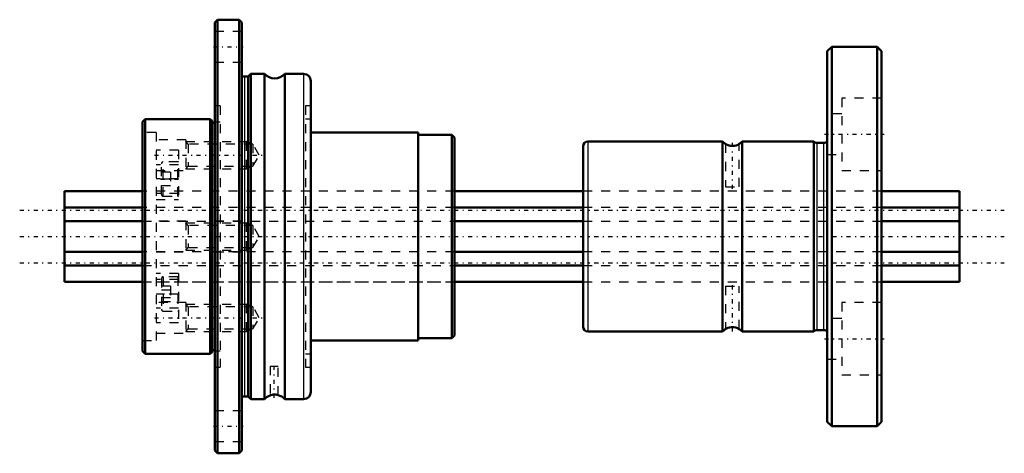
# Model space of a CAD drawing. Header units: millimetres. Extents: x -5 to 104, y -24 to 24.
import ezdxf

# ---------------------------------------------------------------- set-up
doc = ezdxf.new("R2010")
doc.units = ezdxf.units.MM
doc.linetypes.add('Center', pattern=[1.5, 0.45, -0.5, 0.05, -0.5])
doc.linetypes.add('Dashed', pattern=[2, 1, -1])
for name, color, linetype, lineweight in [('2d ConnectionPoints', 7, 'Continuous', 50), ('AM_0', 7, 'Continuous', 50), ('AM_4', 3, 'Continuous', 25), ('AM_5', 3, 'Continuous', 25), ('AM_7', 7, 'Center', 25), ('AM_9', 6, 'Dashed', 25)]:
    doc.layers.add(name, color=color, linetype=linetype, lineweight=lineweight)

# ---------------------------------------------------------------- blocks, each defined once
blk = doc.blocks.new('1_NS_1015ASpline_0_in_NS1015A_99L_4')
at = {"layer": 'AM_0'}
for p, q in [((16.93, 24), (16.63, 23.7)), ((16.93, 24), (16.93, -24)), ((19.33, 24), (16.93, 24)), ((19.33, 24), (19.33, -24)), ((19.63, 23.7), (19.33, 24)), ((16.63, 23.7), (16.63, -23.7)), ((19.63, 23.7), (19.63, -23.7)), ((20.33, 17.7), (19.93, 17.7)), ((20.63, 18), (20.33, 17.7)), ((20.33, 17.7), (20.33, -17.7)), ((22.14, 18), (20.63, 18)), ((20.63, 18), (20.63, -18)), ((22.14, 18), (22.14, -18)), ((24.37, 18), (24.37, -18)), ((26.45, 18), (24.37, 18)), ((27.25, 17.2), (27.25, -17.2)), ((8.93, 13), (8.63, 12.7)), ((8.63, 12.7), (8.63, -12.7)), ((8.93, 13), (8.93, -13)), ((16.13, 13), (8.93, 13)), ((16.33, 12.8), (16.13, 13)), ((16.13, 13), (16.13, -13)), ((16.33, 12.8), (16.33, -12.8)), ((16.63, 12.6), (16.33, 12.6)), ((39.13, 11.5), (27.25, 11.5)), ((39.13, 11.5), (39.13, -11.5)), ((42.83, 11.25), (39.13, 11.25)), ((43.13, 10.95), (42.83, 11.25)), ((42.83, 11.25), (42.83, -11.25)), ((43.13, 10.95), (43.13, -10.95)), ((27.25, -11.5), (39.13, -11.5)), ((39.13, -11.25), (42.83, -11.25)), ((42.83, -11.25), (43.13, -10.95)), ((8.63, -12.7), (8.93, -13)), ((8.93, -13), (16.13, -13)), ((16.13, -13), (16.33, -12.8)), ((16.33, -12.6), (16.63, -12.6)), ((19.93, -17.7), (20.33, -17.7)), ((20.33, -17.7), (20.63, -18)), ((20.63, -18), (22.14, -18)), ((24.37, -18), (26.45, -18)), ((16.63, -23.7), (16.93, -24)), ((19.33, -24), (19.63, -23.7)), ((16.93, -24), (19.33, -24))]:
    blk.add_line(p, q, dxfattribs=at)
blk.add_lwpolyline([(23.64, -17.55), (23.64, -17.55), (23.59, -17.54), (23.5, -17.52), (23.38, -17.5), (23.23, -17.49), (23.09, -17.5), (22.96, -17.53), (22.84, -17.55), (22.77, -17.58), (22.74, -17.59), (22.74, -17.59)], dxfattribs=at)
for centre, radius, start, end in [((19.93, 18.2), 0.5, 233.1301, 270), ((23.25, 19), 1.5, 221.8103, 318.1897), ((26.45, 17.2), 0.8, 360, 90), ((26.45, -17.2), 0.8, 270, 0), ((19.93, -18.2), 0.5, 90, 126.8699), ((23.25, -19), 1.5, 109.9344, 138.1897), ((23.25, -19), 1.5, 41.8103, 75.241)]:
    blk.add_arc(centre, radius, start, end, dxfattribs=at)
at = {"layer": 'AM_4'}
for p, q in [((19.93, 17.7), (19.93, -17.7)), ((26.45, 18), (26.45, -18))]:
    blk.add_line(p, q, dxfattribs=at)
at = {"layer": 'AM_5', "linetype": 'Dashed'}
for p, q in [((13.43, 10.5), (20.13, 10.5)), ((20.13, 7.5), (20.13, 10.5)), ((20.84, 10.23), (20.13, 10.5)), ((20.84, 7.77), (20.13, 7.5)), ((13.43, 7.5), (20.13, 7.5)), ((13.43, 1.5), (20.13, 1.5)), ((20.13, -1.5), (20.13, 1.5)), ((20.84, 1.23), (20.13, 1.5)), ((13.43, -1.5), (20.13, -1.5)), ((20.84, -1.23), (20.13, -1.5)), ((13.43, -7.5), (20.13, -7.5)), ((20.13, -10.5), (20.13, -7.5)), ((20.84, -7.77), (20.13, -7.5)), ((13.43, -10.5), (20.13, -10.5)), ((20.84, -10.23), (20.13, -10.5))]:
    blk.add_line(p, q, dxfattribs=at)
at = {"layer": 'AM_7'}
for p, q in [((16.48, 21), (19.78, 21)), ((9.96, 9), (21.96, 9)), ((10.63, 6.36), (12.83, 6.36)), ((10.63, -6.36), (12.83, -6.36)), ((9.96, -9), (21.96, -9)), ((23.19, -17.87), (23.19, -14.19)), ((16.48, -21), (19.78, -21))]:
    blk.add_line(p, q, dxfattribs=at)
at = {"layer": 'AM_9'}
for p, q in [((19.63, 22.7), (16.63, 22.7)), ((16.63, 19.3), (19.63, 19.3)), ((17.23, 14.45), (16.63, 14.45)), ((17.23, 14.45), (17.23, -14.45)), ((26.65, 14.45), (26.65, -14.45)), ((27.25, 14.45), (26.65, 14.45)), ((17.23, 12.65), (16.63, 12.65)), ((27.25, 13), (26.65, 13)), ((10.13, 11.5), (8.63, 11.5)), ((10.13, 11.5), (10.13, -11.5)), ((13.43, 10.7), (10.13, 10.7)), ((13.43, 10.7), (13.43, 7.3)), ((13.7, 10.23), (13.43, 10.5)), ((20.84, 10.23), (13.7, 10.23)), ((13.7, 10.23), (13.7, 7.77)), ((21.55, 9), (20.84, 10.23)), ((20.84, 10.23), (20.84, 7.77)), ((12.63, 9.57), (10.13, 9.57)), ((12.63, 9.57), (12.63, 4.11)), ((20.84, 7.77), (21.55, 9)), ((12.63, 7.95), (10.13, 7.95)), ((10.73, 4.66), (10.73, 8.06)), ((10.93, 4.46), (10.93, 8.26)), ((12.53, 8.26), (10.93, 8.26)), ((12.53, 4.46), (12.53, 8.26)), ((13.43, 7.5), (13.7, 7.77)), ((13.7, 7.77), (20.84, 7.77)), ((10.13, 7.3), (13.43, 7.3)), ((11.73, 7.11), (10.73, 7.11)), ((11.73, 7.11), (11.73, 5.61)), ((12.63, 6.38), (10.13, 6.38)), ((11.73, 6.36), (10.73, 6.36)), ((11.73, 5.61), (10.73, 5.61)), ((43.13, 5), (10.13, 5)), ((12.63, 4.77), (10.13, 4.77)), ((10.93, 4.46), (12.53, 4.46)), ((10.13, 4.11), (12.63, 4.11)), ((13.43, 1.7), (10.13, 1.7)), ((13.43, 1.7), (13.43, -1.7)), ((13.7, 1.23), (13.43, 1.5)), ((20.84, 1.23), (13.7, 1.23)), ((13.7, 1.23), (13.7, -1.23)), ((19.63, 1.7), (16.63, 1.7)), ((20.84, 1.23), (20.84, -1.23)), ((21.55, 0), (20.84, 1.23)), ((20.84, -1.23), (21.55, 0)), ((10.13, -1.7), (13.43, -1.7)), ((13.43, -1.5), (13.7, -1.23)), ((13.7, -1.23), (20.84, -1.23)), ((16.63, -1.7), (19.63, -1.7)), ((12.63, -4.11), (10.13, -4.11)), ((12.63, -4.11), (12.63, -9.57)), ((12.63, -4.77), (10.13, -4.77)), ((10.13, -5), (43.13, -5)), ((10.73, -4.66), (10.73, -8.06)), ((10.93, -4.46), (10.93, -8.26)), ((12.53, -4.46), (10.93, -4.46)), ((12.53, -4.46), (12.53, -8.26)), ((12.63, -6.38), (10.13, -6.38)), ((11.73, -5.5), (10.73, -5.5)), ((11.73, -5.93), (10.73, -5.93)), ((11.73, -5.5), (11.73, -7.23)), ((13.43, -7.3), (10.13, -7.3)), ((11.73, -6.8), (10.73, -6.8)), ((11.73, -7.23), (10.73, -7.23)), ((13.43, -7.3), (13.43, -10.7)), ((13.7, -7.77), (13.43, -7.5)), ((12.63, -7.95), (10.13, -7.95)), ((10.93, -8.26), (12.53, -8.26)), ((20.84, -7.77), (13.7, -7.77)), ((13.7, -7.77), (13.7, -10.23)), ((20.84, -7.77), (20.84, -10.23)), ((21.55, -9), (20.84, -7.77)), ((12.63, -9.57), (10.13, -9.57)), ((20.84, -10.23), (21.55, -9)), ((10.13, -10.7), (13.43, -10.7)), ((13.43, -10.5), (13.7, -10.23)), ((13.7, -10.23), (20.84, -10.23)), ((8.63, -11.5), (10.13, -11.5)), ((16.63, -12.65), (17.23, -12.65)), ((26.65, -13), (27.25, -13)), ((16.63, -14.45), (17.23, -14.45)), ((22.74, -14.36), (23.64, -14.36)), ((22.74, -14.36), (22.74, -17.59)), ((23.64, -17.55), (23.64, -14.36)), ((26.65, -14.45), (27.25, -14.45)), ((22.77, -17.58), (22.82, -17.56)), ((19.63, -19.3), (16.63, -19.3)), ((16.63, -22.7), (19.63, -22.7))]:
    blk.add_line(p, q, dxfattribs=at)
for centre, start, end in [((10.93, 8.06), 90, 180), ((12.53, 8.06), 60, 90), ((10.93, 4.66), 180, 270), ((12.53, 4.66), 270, 300), ((10.93, -4.66), 90, 180), ((12.53, -4.66), 60, 90), ((10.93, -8.06), 180, 270), ((12.53, -8.06), 270, 300)]:
    blk.add_arc(centre, 0.2, start, end, dxfattribs=at)
blk = doc.blocks.new('2_NS_1015ASpline_b_0_in_NS1015A_99L_4')
at = {"layer": 'AM_0'}
for p, q in [((84.87, 21), (84.37, 20.5)), ((89.87, 21), (84.87, 21)), ((84.87, 21), (84.87, -21)), ((89.87, 21), (89.87, -21)), ((90.37, 20.5), (89.87, 21)), ((84.37, 20.5), (84.37, -20.5)), ((90.37, 20.5), (90.37, -20.5)), ((57.37, 10), (57.37, -10)), ((72.8, 10.5), (57.87, 10.5)), ((72.8, 10.5), (72.8, -10.5)), ((74.94, 10.5), (74.94, -10.5)), ((82.87, 10.5), (74.94, 10.5)), ((82.87, 10.5), (82.87, -10.5)), ((83.97, 10.35), (83.22, 10.35)), ((57.87, -10.5), (72.8, -10.5)), ((74.94, -10.5), (82.87, -10.5)), ((83.22, -10.35), (83.97, -10.35)), ((84.37, -20.5), (84.87, -21)), ((89.87, -21), (90.37, -20.5)), ((84.87, -21), (89.87, -21))]:
    blk.add_line(p, q, dxfattribs=at)
for points in [[(73.12, 10.25), (73.15, 10.23), (73.24, 10.18), (73.4, 10.11), (73.63, 10.04), (73.88, 10.02), (74.1, 10.04), (74.29, 10.09), (74.47, 10.16), (74.59, 10.23), (74.62, 10.25)], [(74.62, -10.25), (74.61, -10.25), (74.56, -10.21), (74.44, -10.15), (74.25, -10.08), (74, -10.03), (73.76, -10.03), (73.55, -10.06), (73.36, -10.12), (73.21, -10.2), (73.13, -10.25), (73.12, -10.25)]]:
    blk.add_lwpolyline(points, dxfattribs=at)
for centre, radius, start, end in [((57.87, 10), 0.5, 90, 180), ((73.87, 11.55), 1.5, 224.427, 240.0293), ((73.87, 11.55), 1.5, 299.7872, 315.573), ((83.22, 10.85), 0.5, 225.573, 270), ((83.97, 10.85), 0.5, 270, 323.1301), ((57.87, -10), 0.5, 180, 270), ((73.87, -11.55), 1.5, 119.6032, 135.573), ((73.87, -11.55), 1.5, 44.427, 60.4308), ((83.22, -10.85), 0.5, 90, 134.427), ((83.97, -10.85), 0.5, 36.8699, 90)]:
    blk.add_arc(centre, radius, start, end, dxfattribs=at)
at = {"layer": 'AM_4'}
for p, q in [((57.87, 10.5), (57.87, -10.5)), ((83.22, 10.35), (83.22, -10.35)), ((83.97, 10.35), (83.97, -10.35))]:
    blk.add_line(p, q, dxfattribs=at)
at = {"layer": 'AM_7'}
for p, q in [((84.07, 11.31), (90.67, 11.31)), ((73.87, 5.26), (73.87, 10.5)), ((73.87, -10.5), (73.87, -5.26)), ((84.07, -11.31), (90.67, -11.31))]:
    blk.add_line(p, q, dxfattribs=at)
at = {"layer": 'AM_9'}
for p, q in [((85.97, 15.31), (85.97, 7.31)), ((90.37, 15.31), (85.97, 15.31)), ((85.97, 13.56), (84.37, 13.56)), ((73.12, 10.25), (73.12, 5.5)), ((73.27, 10.16), (73.25, 10.18)), ((73.35, 10.13), (73.27, 10.16)), ((74.62, 5.5), (74.62, 10.25)), ((84.37, 9.06), (85.97, 9.06)), ((85.97, 7.31), (90.37, 7.31)), ((73.12, 5.5), (74.62, 5.5)), ((90.37, 5), (57.37, 5)), ((57.37, -5), (90.37, -5)), ((73.12, -5.5), (74.62, -5.5)), ((73.12, -5.5), (73.12, -10.25)), ((74.62, -10.24), (74.62, -5.5)), ((85.97, -7.31), (85.97, -15.31)), ((90.37, -7.31), (85.97, -7.31)), ((85.97, -9.06), (84.37, -9.06)), ((73.21, -10.19), (73.27, -10.16)), ((73.27, -10.16), (73.31, -10.15)), ((84.37, -13.56), (85.97, -13.56)), ((85.97, -15.31), (90.37, -15.31))]:
    blk.add_line(p, q, dxfattribs=at)
blk = doc.blocks.new('3_NS_1015A_99L_Shaft_0_in_NS1015A_99L_4')
at = {"layer": 'AM_0'}
for p, q in [((8.63, 5), (0, 5)), ((0, 5), (0, -5)), ((57.37, 5), (43.13, 5)), ((99, 5), (90.37, 5)), ((99, 5), (99, -5)), ((8.63, 3.22), (0, 3.22)), ((57.37, 3.22), (43.13, 3.22)), ((99, 3.22), (90.37, 3.22)), ((0, 1.7), (8.63, 1.7)), ((43.13, 1.7), (57.37, 1.7)), ((90.37, 1.7), (99, 1.7)), ((8.63, -1.7), (0, -1.7)), ((57.37, -1.7), (43.13, -1.7)), ((99, -1.7), (90.37, -1.7)), ((0, -3.22), (8.63, -3.22)), ((43.13, -3.22), (57.37, -3.22)), ((90.37, -3.22), (99, -3.22)), ((0, -5), (8.63, -5)), ((43.13, -5), (57.37, -5)), ((90.37, -5), (99, -5))]:
    blk.add_line(p, q, dxfattribs=at)
at = {"layer": 'AM_7'}
for p, q in [((-4.95, 2.9), (103.95, 2.9)), ((-4.95, 0), (103.95, 0)), ((-4.95, -2.9), (103.95, -2.9))]:
    blk.add_line(p, q, dxfattribs=at)
at = {"layer": 'AM_9'}
for p, q in [((43.13, 5), (8.63, 5)), ((90.37, 5), (57.37, 5)), ((43.13, 3.22), (8.63, 3.22)), ((90.37, 3.22), (57.37, 3.22)), ((8.63, 1.7), (43.13, 1.7)), ((57.37, 1.7), (90.37, 1.7)), ((43.13, -1.7), (8.63, -1.7)), ((90.37, -1.7), (57.37, -1.7)), ((8.63, -3.22), (43.13, -3.22)), ((57.37, -3.22), (90.37, -3.22)), ((8.63, -5), (43.13, -5)), ((57.37, -5), (90.37, -5))]:
    blk.add_line(p, q, dxfattribs=at)

msp = doc.modelspace()

# ---------------------------------------------------------------- linework, layer by layer
at = {"layer": '2d ConnectionPoints'}
for p in [(0, 0), (8.63, 0), (90.37, 0), (90.37, 0)]:
    msp.add_point(p, dxfattribs=at)

# ---------------------------------------------------------------- block references
for name in ['1_NS_1015ASpline_0_in_NS1015A_99L_4', '2_NS_1015ASpline_b_0_in_NS1015A_99L_4', '3_NS_1015A_99L_Shaft_0_in_NS1015A_99L_4']:
    msp.add_blockref(name, (0, 0))

doc.saveas('drawing.dxf')
